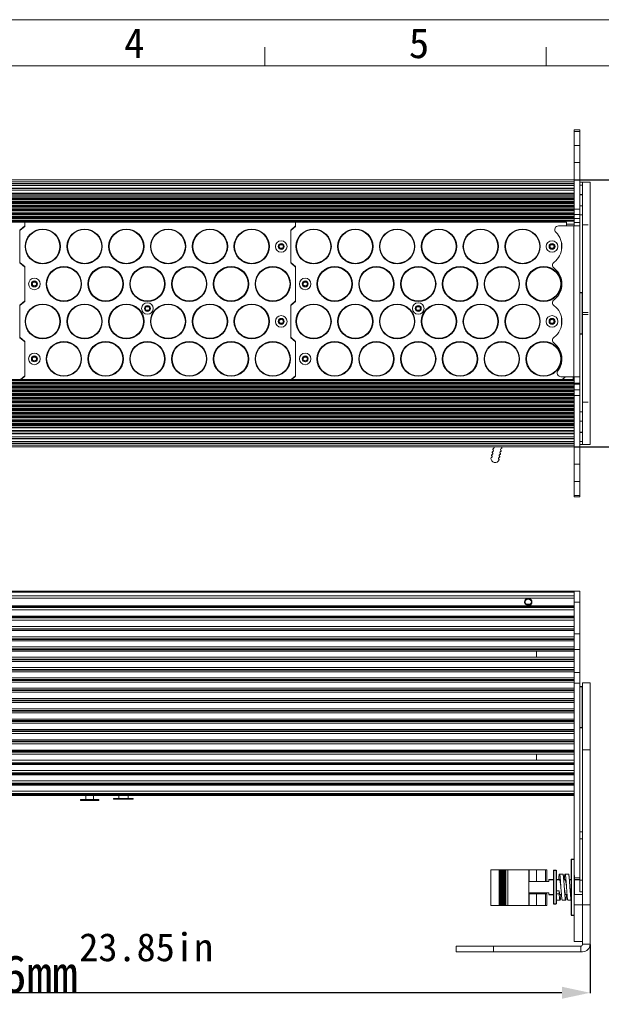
# Model space of a CAD drawing. Header units: millimetres. Extents: x 24895 to 26296, y -11704 to -10713.
# Tile 3 of 46: x 25388 to 25699, y -11239 to -10713. Entities that reach past the tile are written whole.
import ezdxf

# ---------------------------------------------------------------- set-up
doc = ezdxf.new("R2010")
doc.units = ezdxf.units.MM
doc.header["$LTSCALE"] = 50
doc.header["$PDMODE"] = 2
doc.layers.get('0').update_dxf_attribs({"lineweight": 18})
doc.layers.add('02___PRT_ALL_AXES', color=7, linetype='Continuous')
doc.layers.add('LA1404-03-00TEXT', color=7, linetype='Continuous')
doc.styles.add('CKSTANDARD', font='txt')
doc.styles.get("Standard").update_dxf_attribs({"font": 'txt', "bigfont": 'gbcbig.shx'})
doc.styles.add('TEXTSTYLE_2', font='SimSun Regular.ttf')
doc.dimstyles.new('DIMSTYLE_1', dxfattribs={"dimtxt": 3.5, "dimasz": 3.5, "dimexe": 0.18, "dimexo": 0.0625, "dimgap": 0.09, "dimtad": 1, "dimdsep": 46, "dimtxsty": 'Standard', "dimblk": '_FILLED', "dimblk1": '_FILLED', "dimblk2": '_FILLED', "dimcen": 0.09, "dimadec": 0, "dimazin": 0, "dimtp": 0.01, "dimtm": 0.01, "dimtfac": 1, "dimtofl": 0, "dimtmove": 0, "dimatfit": 3, "dimldrblk": '_FILLED', "dimfxl": 1, "dimtolj": 1, "dimarcsym": 0})

# ---------------------------------------------------------------- blocks, each defined once
blk = doc.blocks.new('_FILLED')
at = {"color": 0, "linetype": 'ByBlock'}
blk.add_solid([(0, 0), (-1, 0.214), (-1, -0.214)], dxfattribs=at)
blk = doc.blocks.new('*D39')
at = {"color": 0, "linetype": 'Continuous', "lineweight": -2, "ltscale": 0.6, "transparency": 16777216}
for p, q in [((25086.83, -11206.58), (25086.83, -11232.58)), ((25692.83, -11206.58), (25692.83, -11232.58)), ((25677.83, -11232.4), (25101.83, -11232.4))]:
    blk.add_line(p, q, dxfattribs=at)
at = {"layer": 'Defpoints', "color": 0, "linetype": 'Continuous', "ltscale": 0.6, "transparency": 16777216}
for p in [(25086.83, -11206.51), (25692.83, -11206.51), (25086.83, -11232.4)]:
    blk.add_point(p, dxfattribs=at)
at = {"color": 0, "linetype": 'Continuous', "lineweight": -2, "ltscale": 0.6, "transparency": 16777216, "xscale": 15, "yscale": 15, "zscale": 15, "rotation": 180}
blk.add_blockref('_FILLED', (25086.83, -11232.4), dxfattribs=at)
at = {"color": 0, "linetype": 'Continuous', "lineweight": -2, "ltscale": 0.6, "transparency": 16777216, "xscale": 15, "yscale": 15, "zscale": 15}
blk.add_blockref('_FILLED', (25692.83, -11232.4), dxfattribs=at)
at = {"color": 0, "linetype": 'Continuous', "ltscale": 0.6, "transparency": 16777216, "insert": (25385.36, -11212.31), "char_height": 20, "attachment_point": 2}
blk.add_mtext('\\A1;{\\fSimSun|b0|i0|c134|p2;606mm}', dxfattribs=at)
blk = doc.blocks.new('*D44')
at = {"color": 0, "linetype": 'Continuous', "lineweight": -2, "ltscale": 0.6, "transparency": 16777216}
for p, q in [((25684.39, -10798.51), (25748.74, -10798.51)), ((25748.56, -10813.51), (25748.56, -10926.06)), ((25684.39, -10941.06), (25748.74, -10941.06))]:
    blk.add_line(p, q, dxfattribs=at)
at = {"layer": 'Defpoints', "color": 0, "linetype": 'Continuous', "ltscale": 0.6, "transparency": 16777216}
for p in [(25684.33, -10798.51), (25684.33, -10941.06), (25748.56, -10941.06)]:
    blk.add_point(p, dxfattribs=at)
at = {"color": 0, "linetype": 'Continuous', "lineweight": -2, "ltscale": 0.6, "transparency": 16777216, "xscale": 15, "yscale": 15, "zscale": 15}
for p, rotation in [((25748.56, -10798.51), 90), ((25748.56, -10941.06), 270)]:
    blk.add_blockref('_FILLED', p, dxfattribs=dict(at, rotation=rotation))
at = {"color": 0, "linetype": 'Continuous', "ltscale": 0.6, "transparency": 16777216, "insert": (25738.47, -10870.34), "char_height": 20, "attachment_point": 5, "rotation": 90}
blk.add_mtext('\\A1;{\\fSimSun|b0|i0|c134|p2;142.6mm}', dxfattribs=at)

msp = doc.modelspace()

# ---------------------------------------------------------------- linework, layer by layer
at = {"color": 2}
msp.add_line((24894.654, -10712.971), (26295.572, -10712.971), dxfattribs=at)
at = {"color": 7}
for p, q in [((25519.329, -10737.549), (25519.329, -10727.56)), ((25669.353, -10737.549), (25669.353, -10727.56)), ((24919.232, -10737.549), (26270.995, -10737.549))]:
    msp.add_line(p, q, dxfattribs=at)
at = {"color": 3, "linetype": 'Continuous'}
for p, q in [((25684.326, -10814.703), (25684.326, -10771.817)), ((25692.826, -10939.785), (25692.826, -10799.785)), ((25684.326, -10815.602), (25684.326, -10815.081)), ((25684.326, -10823.035), (25684.326, -10820.535)), ((25683.826, -10903.535), (25683.826, -10905.035)), ((25684.326, -10903.535), (25684.326, -10905.035)), ((25684.326, -10912.489), (25684.326, -10911.968)), ((25684.326, -10967.753), (25684.326, -10912.868)), ((25684.326, -11018.014), (25684.326, -11169.879)), ((25692.826, -11067.014), (25692.826, -11206.514)), ((25688.826, -11205.014), (25688.826, -11185.514)), ((25688.826, -11210.514), (25621.326, -11210.514))]:
    msp.add_line(p, q, dxfattribs=at)
at = {"color": 7, "linetype": 'Continuous'}
for p, q in [((25687.326, -10771.817), (25684.326, -10771.817)), ((25687.326, -10772.679), (25684.326, -10772.679)), ((25687.326, -10967.753), (25687.326, -10771.817)), ((25687.326, -10780.146), (25684.326, -10780.146)), ((25687.326, -10789.284), (25684.326, -10789.284)), ((25095.326, -10798.509), (25684.326, -10798.509)), ((25095.326, -10799.509), (25684.326, -10799.509)), ((25095.326, -10800.366), (25684.326, -10800.366)), ((25095.326, -10800.445), (25684.326, -10800.445)), ((25684.326, -10800.624), (25095.326, -10800.624)), ((25687.326, -10799.785), (25692.826, -10799.785)), ((25688.826, -10939.785), (25688.826, -10799.785)), ((25684.326, -10801.445), (25095.326, -10801.445)), ((25095.326, -10802.827), (25684.326, -10802.827)), ((25095.326, -10802.905), (25684.326, -10802.905)), ((25095.326, -10803.084), (25684.326, -10803.084)), ((25095.326, -10803.906), (25684.326, -10803.906)), ((25684.326, -10805.601), (25095.326, -10805.601)), ((25684.326, -10805.679), (25095.326, -10805.679)), ((25687.326, -10801.385), (25688.826, -10801.385)), ((25095.326, -10806.529), (25684.326, -10806.529)), ((25095.326, -10807.261), (25684.326, -10807.261)), ((25684.326, -10807.991), (25095.326, -10807.991)), ((25684.326, -10808.31), (25095.326, -10808.31)), ((25095.326, -10808.761), (25684.326, -10808.761)), ((25095.326, -10809.08), (25684.326, -10809.08)), ((25684.326, -10809.991), (25095.326, -10809.991)), ((25684.326, -10810.31), (25095.326, -10810.31)), ((25095.326, -10810.761), (25684.326, -10810.761)), ((25095.326, -10811.08), (25684.326, -10811.08)), ((25687.326, -10806.301), (25688.826, -10806.301)), ((25687.326, -10806.472), (25688.826, -10806.472)), ((25684.326, -10811.991), (25095.326, -10811.991)), ((25684.326, -10812.31), (25095.326, -10812.31)), ((25095.326, -10812.761), (25684.326, -10812.761)), ((25095.326, -10813.08), (25684.326, -10813.08)), ((25684.326, -10813.991), (25095.326, -10813.991)), ((25684.326, -10814.31), (25095.326, -10814.31)), ((25095.326, -10814.761), (25684.326, -10814.761)), ((25095.326, -10815.08), (25684.326, -10815.08)), ((25684.326, -10815.991), (25095.326, -10815.991)), ((25684.326, -10816.31), (25095.326, -10816.31)), ((25684.326, -10814.035), (25687.326, -10814.035)), ((25684.326, -10815.081), (25684.326, -10814.703)), ((25684.326, -10820.535), (25684.326, -10815.602)), ((25688.826, -10812.367), (25687.326, -10812.367)), ((25095.326, -10816.761), (25684.326, -10816.761)), ((25095.326, -10817.08), (25684.326, -10817.08)), ((25684.326, -10817.991), (25095.326, -10817.991)), ((25684.326, -10818.31), (25095.326, -10818.31)), ((25095.326, -10818.761), (25684.326, -10818.761)), ((25095.326, -10819.08), (25684.326, -10819.08)), ((25684.326, -10819.991), (25095.326, -10819.991)), ((25684.326, -10820.31), (25095.326, -10820.31)), ((25684.326, -10820.535), (25095.326, -10820.535)), ((25680.227, -10821.035), (25102.227, -10821.035)), ((25391.227, -10821.035), (25391.227, -10823.325)), ((25535.727, -10821.035), (25535.727, -10823.325)), ((25680.227, -10823.053), (25680.227, -10821.035)), ((25684.326, -10817.035), (25687.326, -10817.035)), ((25684.326, -10819.035), (25687.326, -10819.035)), ((25684.326, -10821.158), (25687.326, -10821.158)), ((25688.826, -10817.196), (25687.326, -10817.196)), ((25391.227, -10823.053), (25388.627, -10825.271)), ((25388.627, -10825.543), (25391.227, -10823.325)), ((25388.627, -10825.271), (25388.627, -10842.799)), ((25389.827, -10824.519), (25389.827, -10824.247)), ((25390.98, -10823.535), (25390.662, -10823.535)), ((25535.727, -10823.053), (25533.127, -10825.271)), ((25533.127, -10825.543), (25535.727, -10823.325)), ((25533.127, -10825.271), (25533.127, -10842.799)), ((25534.327, -10824.519), (25534.327, -10824.247)), ((25535.48, -10823.535), (25535.161, -10823.535)), ((25676.001, -10823.035), (25687.326, -10823.035)), ((25680.227, -10822.135), (25684.326, -10822.135)), ((25684.226, -10903.535), (25684.226, -10823.035)), ((25688.826, -10822.502), (25691.826, -10822.502)), ((25677.627, -10832.117), (25677.627, -10836.019)), ((25391.227, -10844.745), (25388.627, -10842.527)), ((25388.627, -10842.799), (25391.227, -10845.017)), ((25535.727, -10844.745), (25533.127, -10842.527)), ((25533.127, -10842.799), (25535.727, -10845.017)), ((25389.827, -10843.823), (25389.827, -10843.551)), ((25390.027, -10843.994), (25390.027, -10843.722)), ((25391.227, -10863.325), (25391.227, -10844.745)), ((25534.327, -10843.823), (25534.327, -10843.551)), ((25534.527, -10843.994), (25534.527, -10843.722)), ((25535.727, -10863.325), (25535.727, -10844.745)), ((25391.227, -10863.053), (25388.627, -10865.271)), ((25388.627, -10865.543), (25391.227, -10863.325)), ((25535.727, -10863.053), (25533.127, -10865.271)), ((25533.127, -10865.543), (25535.727, -10863.325)), ((25688.626, -10858.785), (25688.626, -10880.785)), ((25388.627, -10865.271), (25388.627, -10882.799)), ((25389.827, -10864.519), (25389.827, -10864.247)), ((25390.027, -10864.349), (25390.027, -10864.077)), ((25533.127, -10865.271), (25533.127, -10882.799)), ((25534.327, -10864.519), (25534.327, -10864.247)), ((25534.527, -10864.349), (25534.527, -10864.077)), ((25677.627, -10872.081), (25677.627, -10875.989)), ((25688.826, -10869.275), (25691.826, -10869.275)), ((25688.826, -10870.296), (25691.826, -10870.296)), ((25391.227, -10884.745), (25388.627, -10882.527)), ((25388.627, -10882.799), (25391.227, -10885.017)), ((25389.827, -10883.823), (25389.827, -10883.551)), ((25390.027, -10883.994), (25390.027, -10883.722)), ((25391.227, -10903.325), (25391.227, -10884.745)), ((25535.727, -10884.745), (25533.127, -10882.527)), ((25533.127, -10882.799), (25535.727, -10885.017)), ((25534.327, -10883.823), (25534.327, -10883.551)), ((25534.527, -10883.994), (25534.527, -10883.722)), ((25535.727, -10903.325), (25535.727, -10884.745)), ((25684.326, -10905.035), (25095.326, -10905.035)), ((25095.326, -10905.261), (25684.326, -10905.261)), ((25095.326, -10905.58), (25684.326, -10905.58)), ((25391.227, -10903.053), (25388.903, -10905.035)), ((25389.222, -10905.035), (25391.227, -10903.325)), ((25389.827, -10904.519), (25389.827, -10904.247)), ((25390.027, -10904.349), (25390.027, -10904.077)), ((25535.727, -10903.053), (25533.403, -10905.035)), ((25533.722, -10905.035), (25535.727, -10903.325)), ((25534.327, -10904.519), (25534.327, -10904.247)), ((25534.527, -10904.349), (25534.527, -10904.077)), ((25677.326, -10903.535), (25687.326, -10903.535)), ((25679.662, -10903.535), (25677.903, -10905.035)), ((25678.827, -10905.035), (25678.827, -10904.247)), ((25684.326, -10911.968), (25684.326, -10905.035)), ((25684.326, -10906.491), (25095.326, -10906.491)), ((25684.326, -10906.81), (25095.326, -10906.81)), ((25095.326, -10907.261), (25684.326, -10907.261)), ((25095.326, -10907.58), (25684.326, -10907.58)), ((25684.326, -10908.491), (25095.326, -10908.491)), ((25684.326, -10908.81), (25095.326, -10908.81)), ((25095.326, -10909.261), (25684.326, -10909.261)), ((25095.326, -10909.58), (25684.326, -10909.58)), ((25684.326, -10910.491), (25095.326, -10910.491)), ((25684.326, -10910.81), (25095.326, -10910.81)), ((25684.326, -10906.951), (25687.326, -10906.951)), ((25684.326, -10907.535), (25687.326, -10907.535)), ((25687.326, -10910.535), (25684.326, -10910.535)), ((25095.326, -10911.261), (25684.326, -10911.261)), ((25095.326, -10911.58), (25684.326, -10911.58)), ((25684.326, -10912.491), (25095.326, -10912.491)), ((25684.326, -10912.81), (25095.326, -10912.81)), ((25095.326, -10913.261), (25684.326, -10913.261)), ((25095.326, -10913.58), (25684.326, -10913.58)), ((25684.326, -10914.491), (25095.326, -10914.491)), ((25684.326, -10914.81), (25095.326, -10914.81)), ((25095.326, -10915.261), (25684.326, -10915.261)), ((25095.326, -10915.58), (25684.326, -10915.58)), ((25684.326, -10912.868), (25684.326, -10912.489)), ((25687.326, -10913.535), (25684.326, -10913.535)), ((25684.326, -10916.491), (25095.326, -10916.491)), ((25684.326, -10916.81), (25095.326, -10916.81)), ((25095.326, -10917.261), (25684.326, -10917.261)), ((25095.326, -10917.58), (25684.326, -10917.58)), ((25684.326, -10918.491), (25095.326, -10918.491)), ((25684.326, -10918.81), (25095.326, -10918.81)), ((25095.326, -10919.261), (25684.326, -10919.261)), ((25095.326, -10919.58), (25684.326, -10919.58)), ((25684.326, -10920.491), (25095.326, -10920.491)), ((25684.326, -10920.81), (25095.326, -10920.81)), ((25095.326, -10921.261), (25684.326, -10921.261)), ((25095.326, -10921.58), (25684.326, -10921.58)), ((25688.826, -10917.069), (25691.826, -10917.069)), ((25684.326, -10922.491), (25095.326, -10922.491)), ((25684.326, -10922.81), (25095.326, -10922.81)), ((25095.326, -10923.261), (25684.326, -10923.261)), ((25095.326, -10923.58), (25684.326, -10923.58)), ((25684.326, -10924.491), (25095.326, -10924.491)), ((25684.326, -10924.81), (25095.326, -10924.81)), ((25095.326, -10925.261), (25684.326, -10925.261)), ((25095.326, -10925.58), (25684.326, -10925.58)), ((25684.326, -10926.491), (25095.326, -10926.491)), ((25684.326, -10926.81), (25095.326, -10926.81)), ((25687.326, -10922.374), (25688.826, -10922.374)), ((25095.326, -10927.261), (25684.326, -10927.261)), ((25095.326, -10927.58), (25684.326, -10927.58)), ((25684.326, -10928.491), (25095.326, -10928.491)), ((25684.326, -10928.81), (25095.326, -10928.81)), ((25095.326, -10929.261), (25684.326, -10929.261)), ((25095.326, -10929.58), (25684.326, -10929.58)), ((25684.326, -10930.491), (25095.326, -10930.491)), ((25684.326, -10930.81), (25095.326, -10930.81)), ((25095.326, -10932.175), (25684.326, -10932.175)), ((25687.326, -10927.204), (25688.826, -10927.204)), ((25095.326, -10932.997), (25684.326, -10932.997)), ((25095.326, -10933.891), (25684.326, -10933.891)), ((25095.326, -10933.97), (25684.326, -10933.97)), ((25684.326, -10935.665), (25095.326, -10935.665)), ((25684.326, -10936.486), (25095.326, -10936.486)), ((25684.326, -10936.665), (25095.326, -10936.665)), ((25684.326, -10936.744), (25095.326, -10936.744)), ((25688.826, -10933.099), (25687.326, -10933.099)), ((25688.826, -10933.269), (25687.326, -10933.269)), ((25095.326, -10938.125), (25684.326, -10938.125)), ((25095.326, -10938.947), (25684.326, -10938.947)), ((25684.326, -10939.126), (25095.326, -10939.126)), ((25684.326, -10939.204), (25095.326, -10939.204)), ((25095.326, -10940.062), (25684.326, -10940.062)), ((25095.326, -10941.062), (25684.326, -10941.062)), ((25687.326, -10938.185), (25688.826, -10938.185)), ((25687.326, -10939.785), (25692.826, -10939.785)), ((25687.326, -10950.286), (25684.326, -10950.286)), ((25687.326, -10959.425), (25684.326, -10959.425)), ((25687.326, -10966.891), (25684.326, -10966.891)), ((25687.326, -10967.753), (25684.326, -10967.753)), ((25092.326, -11018.014), (25687.326, -11018.014)), ((25095.326, -11018.546), (25684.326, -11018.546)), ((25095.326, -11020.546), (25684.326, -11020.546)), ((25687.326, -11018.014), (25687.326, -11178.514)), ((25095.326, -11021.814), (25684.326, -11021.814)), ((25684.326, -11025.814), (25095.326, -11025.814)), ((25684.326, -11026.346), (25095.326, -11026.346)), ((25684.326, -11026.746), (25095.326, -11026.746)), ((25687.326, -11023.952), (25684.326, -11023.952)), ((25684.326, -11028.014), (25095.326, -11028.014)), ((25095.326, -11031.314), (25684.326, -11031.314)), ((25095.326, -11031.846), (25684.326, -11031.846)), ((25684.326, -11032.246), (25095.326, -11032.246)), ((25684.326, -11033.514), (25095.326, -11033.514)), ((25095.326, -11036.814), (25684.326, -11036.814)), ((25095.326, -11038.06), (25684.326, -11038.06)), ((25684.326, -11038.333), (25095.326, -11038.333)), ((25684.326, -11039.014), (25095.326, -11039.014)), ((25095.326, -11042.314), (25684.326, -11042.314)), ((25687.326, -11040.752), (25684.326, -11040.752)), ((25095.326, -11043.401), (25684.326, -11043.401)), ((25684.326, -11043.798), (25095.326, -11043.798)), ((25684.326, -11044.514), (25095.326, -11044.514)), ((25095.326, -11047.814), (25684.326, -11047.814)), ((25095.326, -11048.866), (25684.326, -11048.866)), ((25684.326, -11049.263), (25095.326, -11049.263)), ((25684.326, -11050.014), (25095.326, -11050.014)), ((25664.326, -11053.314), (25664.326, -11050.013)), ((25687.326, -11049.203), (25684.326, -11049.203)), ((25095.326, -11053.314), (25684.326, -11053.314)), ((25095.326, -11054.33), (25684.326, -11054.33)), ((25684.326, -11054.728), (25095.326, -11054.728)), ((25684.326, -11055.514), (25095.326, -11055.514)), ((25095.326, -11058.814), (25684.326, -11058.814)), ((25095.326, -11059.795), (25684.326, -11059.795)), ((25684.326, -11060.193), (25095.326, -11060.193)), ((25684.326, -11061.014), (25095.326, -11061.014)), ((25684.326, -11061.378), (25687.326, -11061.378)), ((25095.326, -11064.314), (25684.326, -11064.314)), ((25095.326, -11065.26), (25684.326, -11065.26)), ((25684.326, -11065.658), (25095.326, -11065.658)), ((25684.326, -11066.514), (25095.326, -11066.514)), ((25684.326, -11067.178), (25687.326, -11067.178)), ((25688.826, -11185.514), (25688.826, -11067.014)), ((25688.826, -11067.014), (25692.826, -11067.014)), ((25095.326, -11069.814), (25684.326, -11069.814)), ((25095.326, -11070.725), (25684.326, -11070.725)), ((25684.326, -11071.123), (25095.326, -11071.123)), ((25684.326, -11072.014), (25095.326, -11072.014)), ((25687.326, -11069.014), (25688.626, -11069.014)), ((25688.626, -11069.014), (25688.626, -11091.014)), ((25095.326, -11075.314), (25684.326, -11075.314)), ((25095.326, -11076.19), (25684.326, -11076.19)), ((25684.326, -11076.587), (25095.326, -11076.587)), ((25684.326, -11077.514), (25095.326, -11077.514)), ((25095.326, -11080.814), (25684.326, -11080.814)), ((25095.326, -11081.655), (25684.326, -11081.655)), ((25684.326, -11082.052), (25095.326, -11082.052)), ((25684.326, -11083.014), (25095.326, -11083.014)), ((25095.326, -11086.314), (25684.326, -11086.314)), ((25095.326, -11087.12), (25684.326, -11087.12)), ((25684.326, -11087.517), (25095.326, -11087.517)), ((25684.326, -11088.514), (25095.326, -11088.514)), ((25095.326, -11091.814), (25684.326, -11091.814)), ((25095.326, -11092.585), (25684.326, -11092.585)), ((25684.326, -11092.982), (25095.326, -11092.982)), ((25684.326, -11094.014), (25095.326, -11094.014)), ((25687.326, -11091.014), (25688.626, -11091.014)), ((25095.326, -11097.314), (25684.326, -11097.314)), ((25095.326, -11098.049), (25684.326, -11098.049)), ((25684.326, -11098.447), (25095.326, -11098.447)), ((25684.326, -11099.514), (25095.326, -11099.514)), ((25095.326, -11102.814), (25684.326, -11102.814)), ((25095.326, -11103.514), (25684.326, -11103.514)), ((25684.326, -11103.912), (25095.326, -11103.912)), ((25684.326, -11105.014), (25095.326, -11105.014)), ((25664.326, -11108.314), (25664.326, -11105.013)), ((25688.826, -11102.686), (25692.826, -11102.686)), ((25095.326, -11108.314), (25684.326, -11108.314)), ((25095.326, -11109.581), (25684.326, -11109.581)), ((25684.326, -11109.981), (25095.326, -11109.981)), ((25684.326, -11110.514), (25095.326, -11110.514)), ((25095.326, -11113.814), (25684.326, -11113.814)), ((25095.326, -11115.081), (25684.326, -11115.081)), ((25095.326, -11115.481), (25684.326, -11115.481)), ((25095.326, -11116.014), (25684.326, -11116.014)), ((25684.326, -11119.314), (25095.326, -11119.314)), ((25684.326, -11120.581), (25095.326, -11120.581)), ((25095.326, -11120.981), (25684.326, -11120.981)), ((25095.326, -11121.514), (25684.326, -11121.514)), ((25684.326, -11124.814), (25095.326, -11124.814)), ((25684.326, -11126.081), (25095.326, -11126.081)), ((25684.326, -11126.481), (25095.326, -11126.481)), ((25684.326, -11127.014), (25095.326, -11127.014)), ((25420.938, -11129.214), (25420.938, -11129.714)), ((25430.715, -11129.214), (25420.938, -11129.214)), ((25430.715, -11129.714), (25420.938, -11129.714)), ((25423.496, -11129.714), (25423.496, -11129.214)), ((25423.799, -11127.014), (25423.799, -11129.214)), ((25427.854, -11127.014), (25427.854, -11129.214)), ((25428.326, -11129.714), (25428.326, -11129.214)), ((25430.715, -11129.214), (25430.715, -11129.714)), ((25438.576, -11129.014), (25438.576, -11128.714)), ((25438.576, -11128.714), (25449.076, -11128.714)), ((25449.076, -11129.014), (25438.576, -11129.014)), ((25439.176, -11129.014), (25439.176, -11128.714)), ((25441.326, -11127.014), (25441.326, -11128.714)), ((25446.326, -11127.014), (25446.326, -11128.714)), ((25448.476, -11128.714), (25448.476, -11129.014)), ((25449.076, -11128.714), (25449.076, -11129.014)), ((25687.326, -11146.514), (25688.826, -11146.514)), ((25687.326, -11150.22), (25688.826, -11150.22)), ((25639.947, -11166.764), (25639.947, -11185.764)), ((25639.947, -11166.764), (25669.755, -11166.764)), ((25644.286, -11185.764), (25644.286, -11166.764)), ((25644.315, -11185.764), (25644.315, -11166.764)), ((25644.39, -11166.764), (25644.39, -11185.764)), ((25644.695, -11185.764), (25644.695, -11166.764)), ((25644.752, -11166.764), (25644.752, -11185.764)), ((25645.057, -11185.764), (25645.057, -11166.764)), ((25645.114, -11166.764), (25645.114, -11185.764)), ((25645.419, -11185.764), (25645.419, -11166.764)), ((25645.476, -11166.764), (25645.476, -11185.764)), ((25645.781, -11185.764), (25645.781, -11166.764)), ((25645.838, -11166.764), (25645.838, -11185.764)), ((25646.144, -11185.764), (25646.144, -11166.764)), ((25646.201, -11166.764), (25646.201, -11185.764)), ((25646.506, -11185.764), (25646.506, -11166.764)), ((25646.563, -11166.764), (25646.563, -11185.764)), ((25646.868, -11185.764), (25646.868, -11166.764)), ((25646.925, -11166.764), (25646.925, -11185.764)), ((25647.23, -11185.764), (25647.23, -11166.764)), ((25647.287, -11166.764), (25647.287, -11185.764)), ((25647.592, -11185.764), (25647.592, -11166.764)), ((25647.668, -11166.764), (25647.668, -11185.764)), ((25647.972, -11166.764), (25647.972, -11185.764)), ((25648.893, -11185.764), (25648.893, -11166.764)), ((25660.172, -11185.764), (25660.172, -11166.764)), ((25660.388, -11166.764), (25660.388, -11173.014)), ((25664.325, -11166.764), (25664.325, -11173.014)), ((25669.041, -11166.764), (25669.041, -11173.014)), ((25669.755, -11173.014), (25669.755, -11166.764)), ((25660.172, -11173.014), (25670.826, -11173.014)), ((25670.826, -11172.014), (25670.826, -11173.014)), ((25670.826, -11172.014), (25673.326, -11172.014)), ((25674.826, -11172.014), (25676.526, -11172.014)), ((25678.326, -11169.014), (25676.526, -11169.014)), ((25678.786, -11172.014), (25679.526, -11172.014)), ((25681.326, -11169.014), (25679.526, -11169.014)), ((25681.786, -11172.014), (25682.826, -11172.014)), ((25684.326, -11171.014), (25687.326, -11171.014)), ((25684.326, -11172.014), (25687.326, -11172.014)), ((25688.826, -11172.22), (25687.326, -11172.22)), ((25660.172, -11179.014), (25670.826, -11179.014)), ((25670.826, -11179.014), (25670.826, -11180.014)), ((25676.326, -11178.014), (25674.826, -11178.014)), ((25676.326, -11179.514), (25676.326, -11178.014)), ((25688.826, -11178.514), (25687.326, -11178.514)), ((25660.172, -11179.514), (25669.755, -11179.514)), ((25660.388, -11179.514), (25660.388, -11185.764)), ((25664.325, -11179.514), (25664.325, -11185.764)), ((25669.041, -11179.514), (25669.041, -11185.764)), ((25669.755, -11185.764), (25669.755, -11179.514)), ((25670.826, -11180.014), (25673.326, -11180.014)), ((25674.826, -11179.514), (25676.326, -11179.514)), ((25675.026, -11183.014), (25676.826, -11183.014)), ((25676.826, -11180.014), (25677.567, -11180.014)), ((25678.026, -11183.014), (25679.826, -11183.014)), ((25679.826, -11180.014), (25680.567, -11180.014)), ((25681.026, -11183.014), (25682.826, -11183.014)), ((25684.326, -11205.014), (25684.326, -11180.014)), ((25684.326, -11180.014), (25688.826, -11180.014)), ((25639.947, -11185.764), (25644.315, -11185.764)), ((25644.39, -11185.764), (25669.755, -11185.764)), ((25684.326, -11185.514), (25692.826, -11185.514)), ((25688.826, -11205.014), (25684.326, -11205.014)), ((25688.826, -11206.514), (25688.826, -11205.014)), ((25621.326, -11207.514), (25621.326, -11210.514)), ((25621.326, -11207.514), (25687.826, -11207.514)), ((25641.326, -11207.514), (25641.326, -11210.514)), ((25687.826, -11210.514), (25687.826, -11207.514)), ((25692.826, -11206.514), (25688.826, -11206.514))]:
    msp.add_line(p, q, dxfattribs=at)
at = {"color": 1, "linetype": 'Continuous'}
msp.add_line((25534.404, -10904.181), (25534.551, -10904.328), dxfattribs=at)
at = {"color": 2, "linetype": 'Continuous'}
msp.add_line((25663.326, -11179.014), (25663.326, -11179.514), dxfattribs=at)
at = {"color": 7, "linetype": 'Continuous'}
for centre, radius in [((25528.027, -10834.035), 3.1), ((25672.527, -10834.035), 3.1), ((25528.027, -10834.035), 1.6), ((25672.527, -10834.035), 1.6), ((25396.327, -10854.035), 3.1), ((25396.327, -10854.035), 1.6), ((25540.827, -10854.035), 3.1), ((25540.827, -10854.035), 1.6), ((25456.652, -10867.135), 3.1), ((25456.652, -10867.135), 1.6), ((25601.152, -10867.135), 3.1), ((25601.152, -10867.135), 1.6), ((25528.027, -10874.035), 3.1), ((25528.027, -10874.035), 1.6), ((25672.527, -10874.035), 3.1), ((25672.527, -10874.035), 1.6), ((25396.327, -10894.035), 3.1), ((25396.327, -10894.035), 1.6), ((25540.827, -10894.035), 3.1), ((25540.827, -10894.035), 1.6)]:
    msp.add_circle(centre, radius, dxfattribs=at)
for centre, radius, start, end in [((25667.326, -10834.035), 10.5, 306.8699, 46.05448), ((25676.001, -10825.035), 2, 90, 226.05448), ((25674.826, -10844.035), 2, 126.8699, 233.1301), ((25667.326, -10854.035), 10.5, 306.8699, 53.1301), ((25674.826, -10864.035), 2, 126.8699, 233.1301), ((25688.626, -10858.985), 0.2, 0, 90), ((25667.326, -10874.035), 10.5, 306.8699, 53.1301), ((25674.826, -10884.035), 2, 126.8699, 233.1301), ((25688.626, -10880.585), 0.2, 270, 0), ((25667.326, -10894.035), 10.5, 323.1301, 53.1301), ((25677.326, -10901.535), 2, 143.1301, 270), ((25640.846, -10943.022), 0.5, 283.30801, 50.53241), ((25641.418, -10942.327), 0.4, 168.70319, 230.53241), ((25641.415, -10942.339), 0.4, 103.30801, 166.92021), ((25641.208, -10941.463), 0.5, 283.30801, 50.53241), ((25645.591, -10942.481), 0.5, 103.30801, 230.53241), ((25645.384, -10941.606), 0.4, 283.30801, 346.92021), ((25645.381, -10941.618), 0.4, 348.70319, 50.53241), ((25642.197, -10947.15), 2.25, 175.62009, 338.22033), ((25640.352, -10947.009), 0.4, 104.83094, 175.62009), ((25640.122, -10946.139), 0.5, 284.83094, 50.53241), ((25640.694, -10945.444), 0.4, 168.70319, 230.53241), ((25640.691, -10945.456), 0.4, 103.30801, 166.92021), ((25640.484, -10944.58), 0.5, 283.30801, 50.53241), ((25641.056, -10943.885), 0.4, 168.70319, 230.53241), ((25641.053, -10943.897), 0.4, 103.30801, 166.92021), ((25644.505, -10947.157), 0.5, 103.30801, 229.00949), ((25643.915, -10947.836), 0.4, 338.22033, 49.00949), ((25644.867, -10945.598), 0.5, 103.30801, 230.53241), ((25644.298, -10946.281), 0.4, 283.30801, 346.92021), ((25644.295, -10946.293), 0.4, 348.70319, 50.53241), ((25645.229, -10944.04), 0.5, 103.30801, 230.53241), ((25644.66, -10944.723), 0.4, 283.30801, 346.92021), ((25644.657, -10944.735), 0.4, 348.70319, 50.53241), ((25645.022, -10943.164), 0.4, 283.30801, 346.92021), ((25645.019, -10943.176), 0.4, 348.70319, 50.53241), ((25688.626, -11069.214), 0.2, 0, 90), ((25688.626, -11090.814), 0.2, 270, 0), ((25687.826, -11206.514), 1, 270, 0)]:
    msp.add_arc(centre, radius, start, end, dxfattribs=at)
at = {"color": 2, "linetype": 'Continuous'}
for centre, radius, start in [((25528.027, -10834.035), 1.5, 255), ((25672.527, -10834.035), 1.5, 255), ((25396.326, -10854.035), 1.5, 255), ((25540.827, -10854.035), 1.5, 255), ((25456.652, -10867.135), 1.5, 255), ((25601.152, -10867.135), 1.5, 255), ((25528.027, -10874.035), 1.5, 255), ((25672.527, -10874.035), 1.5, 255), ((25396.327, -10894.035), 1.5, 255), ((25540.827, -10894.035), 1.5, 255), ((25659.826, -11023.814), 2, 270)]:
    msp.add_arc(centre, radius, start, 195, dxfattribs=at)
at = {"color": 3, "linetype": 'Continuous'}
msp.add_arc((25688.826, -11206.514), 4, 270, 0, dxfattribs=at)
at = {"color": 7, "linetype": 'Continuous'}
for points, knots in [([(25676.526, -11169.014), (25676.522, -11169.014), (25676.511, -11169.016), (25676.496, -11169.027), (25676.482, -11169.043), (25676.461, -11169.076), (25676.436, -11169.134), (25676.408, -11169.222), (25676.38, -11169.335), (25676.352, -11169.471), (25676.324, -11169.631), (25676.284, -11169.89), (25676.235, -11170.268), (25676.178, -11170.782), (25676.122, -11171.371), (25676.086, -11171.789), (25676.067, -11172.009)], [0, 0, 0, 0, 0.004804, 0.0104271, 0.0174035, 0.0260146, 0.048642, 0.0788572, 0.1167866, 0.1624064, 0.2156202, 0.2762741, 0.4191039, 0.5889792, 0.7835294, 1, 1, 1, 1]), ([(25677.276, -11176.014), (25677.245, -11175.558), (25677.184, -11174.665), (25677.093, -11173.369), (25677.001, -11172.174), (25676.91, -11171.126), (25676.831, -11170.365), (25676.765, -11169.859), (25676.725, -11169.603), (25676.692, -11169.428), (25676.669, -11169.32), (25676.646, -11169.228), (25676.623, -11169.153), (25676.603, -11169.101), (25676.586, -11169.067), (25676.568, -11169.038), (25676.546, -11169.014), (25676.526, -11169.014)], [0, 0, 0, 0, 0.1935568, 0.3797109, 0.5513487, 0.7019258, 0.8257333, 0.8761088, 0.9181651, 0.9359607, 0.9515565, 0.964931, 0.9760795, 0.985022, 0.9886871, 0.9918361, 1, 1, 1, 1]), ([(25677.276, -11176.014), (25677.245, -11175.754), (25677.184, -11175.243), (25677.093, -11174.502), (25677.014, -11173.916), (25676.95, -11173.484), (25676.904, -11173.194), (25676.857, -11172.931), (25676.811, -11172.698), (25676.765, -11172.496), (25676.719, -11172.328), (25676.679, -11172.211), (25676.645, -11172.136), (25676.622, -11172.092), (25676.599, -11172.058), (25676.576, -11172.033), (25676.552, -11172.017), (25676.534, -11172.014), (25676.526, -11172.014)], [0, 0, 0, 0, 0.1910613, 0.374887, 0.5445323, 0.6220191, 0.6936346, 0.7587214, 0.8166958, 0.8670591, 0.9094184, 0.9435249, 0.9574712, 0.9693795, 0.9793306, 0.9874914, 0.9941835, 1, 1, 1, 1]), ([(25679.076, -11176.014), (25679.045, -11175.558), (25678.984, -11174.665), (25678.893, -11173.369), (25678.801, -11172.174), (25678.71, -11171.126), (25678.631, -11170.365), (25678.565, -11169.859), (25678.525, -11169.603), (25678.492, -11169.428), (25678.469, -11169.32), (25678.446, -11169.228), (25678.423, -11169.153), (25678.403, -11169.101), (25678.386, -11169.067), (25678.368, -11169.038), (25678.346, -11169.014), (25678.326, -11169.014)], [0, 0, 0, 0, 0.1935568, 0.3797109, 0.5513487, 0.7019258, 0.8257333, 0.8761088, 0.9181651, 0.9359607, 0.9515565, 0.964931, 0.9760795, 0.985022, 0.9886871, 0.9918361, 1, 1, 1, 1]), ([(25679.526, -11169.014), (25679.522, -11169.014), (25679.511, -11169.016), (25679.496, -11169.027), (25679.482, -11169.043), (25679.461, -11169.076), (25679.436, -11169.134), (25679.408, -11169.222), (25679.38, -11169.335), (25679.352, -11169.471), (25679.324, -11169.631), (25679.284, -11169.89), (25679.235, -11170.267), (25679.178, -11170.781), (25679.122, -11171.371), (25679.086, -11171.788), (25679.067, -11172.008)], [0, 0, 0, 0, 0.0048043, 0.0104274, 0.017404, 0.0260154, 0.0486424, 0.0788578, 0.1167866, 0.1624063, 0.2156196, 0.2762729, 0.4191018, 0.5889769, 0.7835277, 1, 1, 1, 1]), ([(25680.276, -11176.014), (25680.245, -11175.558), (25680.184, -11174.665), (25680.093, -11173.369), (25680.001, -11172.174), (25679.91, -11171.126), (25679.831, -11170.365), (25679.765, -11169.859), (25679.725, -11169.603), (25679.692, -11169.428), (25679.669, -11169.32), (25679.646, -11169.228), (25679.623, -11169.153), (25679.603, -11169.101), (25679.586, -11169.067), (25679.568, -11169.038), (25679.546, -11169.014), (25679.526, -11169.014)], [0, 0, 0, 0, 0.1935568, 0.3797109, 0.5513487, 0.7019259, 0.8257333, 0.8761088, 0.9181651, 0.9359608, 0.9515564, 0.9649311, 0.9760794, 0.9850221, 0.9886872, 0.9918361, 1, 1, 1, 1]), ([(25680.276, -11176.014), (25680.245, -11175.754), (25680.184, -11175.243), (25680.093, -11174.502), (25680.014, -11173.916), (25679.95, -11173.484), (25679.904, -11173.194), (25679.857, -11172.931), (25679.811, -11172.698), (25679.765, -11172.496), (25679.719, -11172.328), (25679.679, -11172.211), (25679.645, -11172.136), (25679.622, -11172.092), (25679.599, -11172.058), (25679.576, -11172.033), (25679.552, -11172.017), (25679.534, -11172.014), (25679.526, -11172.014)], [0, 0, 0, 0, 0.1910614, 0.3748869, 0.5445324, 0.6220191, 0.6936345, 0.7587215, 0.8166959, 0.8670589, 0.9094182, 0.943525, 0.957471, 0.9693796, 0.9793306, 0.9874912, 0.9941836, 1, 1, 1, 1]), ([(25682.076, -11176.014), (25682.045, -11175.558), (25681.984, -11174.665), (25681.893, -11173.369), (25681.801, -11172.174), (25681.71, -11171.126), (25681.631, -11170.365), (25681.565, -11169.859), (25681.525, -11169.603), (25681.492, -11169.428), (25681.469, -11169.32), (25681.446, -11169.228), (25681.423, -11169.153), (25681.403, -11169.101), (25681.386, -11169.067), (25681.368, -11169.038), (25681.346, -11169.014), (25681.326, -11169.014)], [0, 0, 0, 0, 0.1935568, 0.3797109, 0.5513487, 0.7019259, 0.8257333, 0.8761088, 0.9181651, 0.9359608, 0.9515564, 0.9649311, 0.9760794, 0.9850221, 0.9886872, 0.9918361, 1, 1, 1, 1]), ([(25676.826, -11180.014), (25676.816, -11180.014), (25676.791, -11180.006), (25676.76, -11179.977), (25676.729, -11179.933), (25676.698, -11179.873), (25676.668, -11179.797), (25676.637, -11179.705), (25676.606, -11179.597), (25676.562, -11179.423), (25676.509, -11179.17), (25676.448, -11178.827), (25676.386, -11178.435), (25676.346, -11178.159), (25676.326, -11178.014)], [0, 0, 0, 0, 0.0154456, 0.0347183, 0.059918, 0.0919268, 0.1310905, 0.1774958, 0.2311022, 0.2917745, 0.4335052, 0.6006278, 0.7904962, 1, 1, 1, 1]), ([(25678.026, -11183.014), (25678.007, -11183.014), (25677.985, -11182.99), (25677.967, -11182.96), (25677.95, -11182.927), (25677.93, -11182.875), (25677.907, -11182.799), (25677.884, -11182.707), (25677.861, -11182.599), (25677.828, -11182.425), (25677.788, -11182.168), (25677.722, -11181.662), (25677.643, -11180.901), (25677.552, -11179.853), (25677.46, -11178.658), (25677.368, -11177.362), (25677.307, -11176.469), (25677.276, -11176.014)], [0, 0, 0, 0, 0.0081639, 0.0113129, 0.0149784, 0.0239206, 0.0350693, 0.0484437, 0.0640394, 0.0818352, 0.1238916, 0.1742671, 0.2980744, 0.4486514, 0.620289, 0.8064432, 1, 1, 1, 1]), ([(25679.826, -11183.014), (25679.807, -11183.014), (25679.785, -11182.99), (25679.767, -11182.96), (25679.75, -11182.927), (25679.73, -11182.875), (25679.707, -11182.799), (25679.684, -11182.707), (25679.661, -11182.599), (25679.628, -11182.425), (25679.588, -11182.168), (25679.522, -11181.662), (25679.443, -11180.901), (25679.352, -11179.853), (25679.26, -11178.658), (25679.168, -11177.362), (25679.107, -11176.469), (25679.076, -11176.014)], [0, 0, 0, 0, 0.0081639, 0.0113129, 0.0149784, 0.0239206, 0.0350693, 0.0484437, 0.0640394, 0.0818352, 0.1238916, 0.1742671, 0.2980744, 0.4486514, 0.620289, 0.8064432, 1, 1, 1, 1]), ([(25679.826, -11180.014), (25679.818, -11180.014), (25679.801, -11180.01), (25679.777, -11179.994), (25679.754, -11179.969), (25679.731, -11179.935), (25679.707, -11179.892), (25679.674, -11179.816), (25679.634, -11179.699), (25679.588, -11179.531), (25679.542, -11179.33), (25679.496, -11179.096), (25679.449, -11178.833), (25679.403, -11178.543), (25679.339, -11178.111), (25679.26, -11177.525), (25679.168, -11176.784), (25679.107, -11176.274), (25679.076, -11176.014)], [0, 0, 0, 0, 0.0058167, 0.0125087, 0.0206691, 0.0306211, 0.0425286, 0.0564749, 0.0905811, 0.1329413, 0.1833046, 0.2412782, 0.3063651, 0.3779813, 0.4554679, 0.6251129, 0.8089386, 1, 1, 1, 1]), ([(25681.026, -11183.014), (25681.007, -11183.014), (25680.985, -11182.99), (25680.967, -11182.96), (25680.95, -11182.927), (25680.93, -11182.875), (25680.907, -11182.799), (25680.884, -11182.707), (25680.861, -11182.599), (25680.828, -11182.425), (25680.788, -11182.168), (25680.722, -11181.662), (25680.643, -11180.901), (25680.552, -11179.853), (25680.46, -11178.658), (25680.368, -11177.362), (25680.307, -11176.469), (25680.276, -11176.014)], [0, 0, 0, 0, 0.0081639, 0.0113129, 0.0149784, 0.0239207, 0.0350692, 0.0484438, 0.0640394, 0.0818353, 0.1238916, 0.1742672, 0.2980744, 0.4486513, 0.620289, 0.8064432, 1, 1, 1, 1]), ([(25682.826, -11183.014), (25682.807, -11183.014), (25682.785, -11182.99), (25682.767, -11182.96), (25682.75, -11182.927), (25682.73, -11182.875), (25682.707, -11182.799), (25682.684, -11182.707), (25682.661, -11182.599), (25682.628, -11182.425), (25682.588, -11182.168), (25682.522, -11181.662), (25682.443, -11180.901), (25682.352, -11179.853), (25682.26, -11178.658), (25682.168, -11177.362), (25682.107, -11176.469), (25682.076, -11176.014)], [0, 0, 0, 0, 0.0081639, 0.0113129, 0.0149784, 0.0239207, 0.0350692, 0.0484438, 0.0640394, 0.0818353, 0.1238916, 0.1742672, 0.2980744, 0.4486513, 0.620289, 0.8064432, 1, 1, 1, 1]), ([(25682.826, -11180.014), (25682.818, -11180.014), (25682.801, -11180.01), (25682.777, -11179.994), (25682.754, -11179.969), (25682.731, -11179.935), (25682.707, -11179.892), (25682.674, -11179.816), (25682.634, -11179.699), (25682.588, -11179.531), (25682.542, -11179.33), (25682.496, -11179.096), (25682.449, -11178.833), (25682.403, -11178.543), (25682.339, -11178.111), (25682.26, -11177.525), (25682.168, -11176.784), (25682.107, -11176.274), (25682.076, -11176.014)], [0, 0, 0, 0, 0.0058148, 0.0125078, 0.0206687, 0.030621, 0.0425285, 0.0564744, 0.0905809, 0.1329412, 0.1833043, 0.2412779, 0.306365, 0.3779812, 0.4554676, 0.6251129, 0.8089385, 1, 1, 1, 1]), ([(25675.026, -11183.014), (25675.005, -11183.014), (25674.982, -11182.986), (25674.963, -11182.953), (25674.945, -11182.915), (25674.924, -11182.855), (25674.899, -11182.77), (25674.875, -11182.665), (25674.85, -11182.543), (25674.834, -11182.455), (25674.826, -11182.409)], [0, 0, 0, 0, 0.0966698, 0.1348774, 0.1795444, 0.2889426, 0.4256826, 0.5899017, 0.7814573, 1, 1, 1, 1]), ([(25676.826, -11183.014), (25676.821, -11183.014), (25676.809, -11183.01), (25676.793, -11182.998), (25676.778, -11182.979), (25676.762, -11182.952), (25676.747, -11182.918), (25676.725, -11182.859), (25676.698, -11182.766), (25676.667, -11182.633), (25676.637, -11182.472), (25676.606, -11182.283), (25676.562, -11181.979), (25676.509, -11181.536), (25676.447, -11180.936), (25676.386, -11180.251), (25676.346, -11179.767), (25676.326, -11179.514)], [0, 0, 0, 0, 0.0045072, 0.0099059, 0.0167452, 0.0252973, 0.0356938, 0.0480022, 0.0784673, 0.1167808, 0.162881, 0.2166283, 0.2778268, 0.4215898, 0.5918393, 0.7857278, 1, 1, 1, 1]), ([(25677.286, -11180.016), (25677.268, -11180.236), (25677.231, -11180.654), (25677.175, -11181.244), (25677.118, -11181.758), (25677.069, -11182.136), (25677.029, -11182.395), (25677.001, -11182.555), (25676.973, -11182.692), (25676.944, -11182.805), (25676.917, -11182.893), (25676.892, -11182.951), (25676.871, -11182.984), (25676.857, -11183.001), (25676.842, -11183.011), (25676.831, -11183.014), (25676.826, -11183.014)], [0, 0, 0, 0, 0.2164585, 0.4110052, 0.5808828, 0.7237179, 0.7843758, 0.8375919, 0.883215, 0.9211463, 0.9513626, 0.9739907, 0.9826011, 0.989576, 0.9951978, 1, 1, 1, 1]), ([(25680.286, -11180.014), (25680.268, -11180.234), (25680.232, -11180.653), (25680.175, -11181.243), (25680.118, -11181.758), (25680.07, -11182.136), (25680.029, -11182.395), (25680.001, -11182.555), (25679.973, -11182.692), (25679.944, -11182.805), (25679.917, -11182.893), (25679.892, -11182.951), (25679.871, -11182.984), (25679.857, -11183.001), (25679.842, -11183.011), (25679.831, -11183.014), (25679.826, -11183.014)], [0, 0, 0, 0, 0.2164522, 0.4109971, 0.580876, 0.7237139, 0.7843737, 0.8375911, 0.8832159, 0.9211481, 0.9513653, 0.9739933, 0.9826037, 0.9895779, 0.9951988, 1, 1, 1, 1])]:
    msp.add_open_spline(points, degree=3, knots=knots, dxfattribs=at)
at = {"layer": '02___PRT_ALL_AXES', "color": 7, "linetype": 'Continuous'}
for p, q in [((25688.626, -10858.785), (25687.326, -10858.785)), ((25688.626, -10880.785), (25687.326, -10880.785)), ((25658.622, -11025.014), (25661.031, -11025.014)), ((25688.626, -11069.014), (25687.326, -11069.014)), ((25688.626, -11091.014), (25687.326, -11091.014)), ((25682.826, -11161.014), (25682.826, -11191.014)), ((25682.826, -11161.014), (25684.326, -11161.014)), ((25673.326, -11167.014), (25673.326, -11185.014)), ((25673.326, -11167.014), (25674.826, -11167.014)), ((25674.826, -11167.014), (25674.826, -11185.014)), ((25670.826, -11172.014), (25673.326, -11172.014)), ((25674.826, -11172.014), (25676.526, -11172.014)), ((25678.786, -11172.014), (25679.526, -11172.014)), ((25681.786, -11172.014), (25682.826, -11172.014)), ((25684.326, -11169.879), (25684.326, -11180.014)), ((25684.326, -11172.014), (25687.326, -11172.014)), ((25670.826, -11180.014), (25673.326, -11180.014)), ((25676.826, -11180.014), (25677.567, -11180.014)), ((25679.826, -11180.014), (25680.567, -11180.014)), ((25673.326, -11185.014), (25674.826, -11185.014)), ((25682.826, -11191.014), (25684.326, -11191.014))]:
    msp.add_line(p, q, dxfattribs=at)
for centre, radius in [((25400.802, -10834.035), 9.3), ((25400.802, -10834.035), 9.175), ((25423.102, -10834.035), 9.3), ((25423.102, -10834.035), 9.175), ((25445.402, -10834.035), 9.3), ((25445.402, -10834.035), 9.175), ((25467.702, -10834.035), 9.3), ((25467.702, -10834.035), 9.175), ((25490.002, -10834.035), 9.3), ((25490.002, -10834.035), 9.175), ((25512.302, -10834.035), 9.3), ((25512.302, -10834.035), 9.175), ((25545.302, -10834.035), 9.3), ((25545.302, -10834.035), 9.175), ((25567.602, -10834.035), 9.3), ((25567.602, -10834.035), 9.175), ((25589.902, -10834.035), 9.3), ((25589.902, -10834.035), 9.175), ((25612.202, -10834.035), 9.3), ((25612.202, -10834.035), 9.175), ((25634.502, -10834.035), 9.3), ((25634.502, -10834.035), 9.175), ((25656.802, -10834.035), 9.3), ((25656.802, -10834.035), 9.175), ((25528.027, -10834.035), 1.15), ((25672.527, -10834.035), 1.15), ((25412.052, -10854.035), 9.3), ((25412.052, -10854.035), 9.175), ((25434.352, -10854.035), 9.3), ((25434.352, -10854.035), 9.175), ((25456.652, -10854.035), 9.3), ((25456.652, -10854.035), 9.175), ((25478.952, -10854.035), 9.3), ((25478.952, -10854.035), 9.175), ((25501.252, -10854.035), 9.3), ((25501.252, -10854.035), 9.175), ((25523.552, -10854.035), 9.3), ((25523.552, -10854.035), 9.175), ((25556.552, -10854.035), 9.3), ((25556.552, -10854.035), 9.175), ((25578.852, -10854.035), 9.3), ((25578.852, -10854.035), 9.175), ((25601.152, -10854.035), 9.3), ((25601.152, -10854.035), 9.175), ((25623.452, -10854.035), 9.3), ((25623.452, -10854.035), 9.175), ((25645.752, -10854.035), 9.3), ((25645.752, -10854.035), 9.175), ((25668.052, -10854.035), 9.3), ((25668.052, -10854.035), 9.175), ((25396.326, -10854.035), 1.15), ((25540.827, -10854.035), 1.15), ((25400.802, -10874.035), 9.3), ((25400.802, -10874.035), 9.175), ((25423.102, -10874.035), 9.3), ((25423.102, -10874.035), 9.175), ((25445.402, -10874.035), 9.3), ((25445.402, -10874.035), 9.175), ((25456.652, -10867.135), 1.15), ((25467.702, -10874.035), 9.3), ((25467.702, -10874.035), 9.175), ((25490.002, -10874.035), 9.3), ((25490.002, -10874.035), 9.175), ((25512.302, -10874.035), 9.3), ((25512.302, -10874.035), 9.175), ((25545.302, -10874.035), 9.3), ((25545.302, -10874.035), 9.175), ((25567.602, -10874.035), 9.3), ((25567.602, -10874.035), 9.175), ((25589.902, -10874.035), 9.3), ((25589.902, -10874.035), 9.175), ((25601.152, -10867.135), 1.15), ((25612.202, -10874.035), 9.3), ((25612.202, -10874.035), 9.175), ((25634.502, -10874.035), 9.3), ((25634.502, -10874.035), 9.175), ((25656.802, -10874.035), 9.3), ((25656.802, -10874.035), 9.175), ((25528.027, -10874.035), 1.15), ((25672.527, -10874.035), 1.15), ((25412.052, -10894.035), 9.3), ((25412.052, -10894.035), 9.175), ((25434.352, -10894.035), 9.3), ((25434.352, -10894.035), 9.175), ((25456.652, -10894.035), 9.3), ((25456.652, -10894.035), 9.175), ((25478.952, -10894.035), 9.3), ((25478.952, -10894.035), 9.175), ((25501.252, -10894.035), 9.3), ((25501.252, -10894.035), 9.175), ((25523.552, -10894.035), 9.3), ((25523.552, -10894.035), 9.175), ((25556.552, -10894.035), 9.3), ((25556.552, -10894.035), 9.175), ((25578.852, -10894.035), 9.3), ((25578.852, -10894.035), 9.175), ((25601.152, -10894.035), 9.3), ((25601.152, -10894.035), 9.175), ((25623.452, -10894.035), 9.3), ((25623.452, -10894.035), 9.175), ((25645.752, -10894.035), 9.3), ((25645.752, -10894.035), 9.175), ((25668.052, -10894.035), 9.3), ((25668.052, -10894.035), 9.175), ((25396.327, -10894.035), 1.15), ((25540.827, -10894.035), 1.15), ((25659.826, -11023.814), 1.7)]:
    msp.add_circle(centre, radius, dxfattribs=at)

# ---------------------------------------------------------------- texts
at = {"color": 3, "ltscale": 0.6, "insert": (25420.261, -11200.565), "char_height": 15, "width": 258.49765, "attachment_point": 1, "style": 'CKSTANDARD'}
msp.add_mtext('{\\fSimSun|b0|i0|c134|p2;\\C4;23.85in}', dxfattribs=at)
at = {"layer": 'LA1404-03-00TEXT', "color": 3, "style": 'TEXTSTYLE_2'}
for s, p in [('4', (25444.222, -10733.494)), ('5', (25596.15, -10733.494))]:
    msp.add_text(s, height=15.981, dxfattribs=at).set_placement(p)

# ---------------------------------------------------------------- dimensions: what is measured, and where the dimension line sits
at = {"color": 4, "linetype": 'Continuous'}
for base, p1, p2, angle, text, override, picture, middle in [((25748.561, -10941.062), (25684.326, -10798.509), (25684.326, -10941.062), 90, '{\\fSimSun|b0|i0|c134|p2;<>mm}', {"dimtxt": 20, "dimasz": 15, "dimdec": 1}, '*D44', (25748.561, -10870.344)), ((25086.826, -11232.401), (25692.826, -11206.514), (25086.826, -11206.514), 180, '{\\fSimSun|b0|i0|c134|p2;606mm}', {"dimtxt": 20, "dimasz": 15}, '*D39', (25385.364, -11232.401))]:
    dim = msp.add_linear_dim(base=base, p1=p1, p2=p2, angle=angle, text=text, dimstyle='DIMSTYLE_1', override=override, dxfattribs=at)
    dim.commit()
    dim.dimension.update_dxf_attribs({"geometry": picture, "text_midpoint": middle, "dimtype": 160})

doc.saveas('drawing.dxf')
